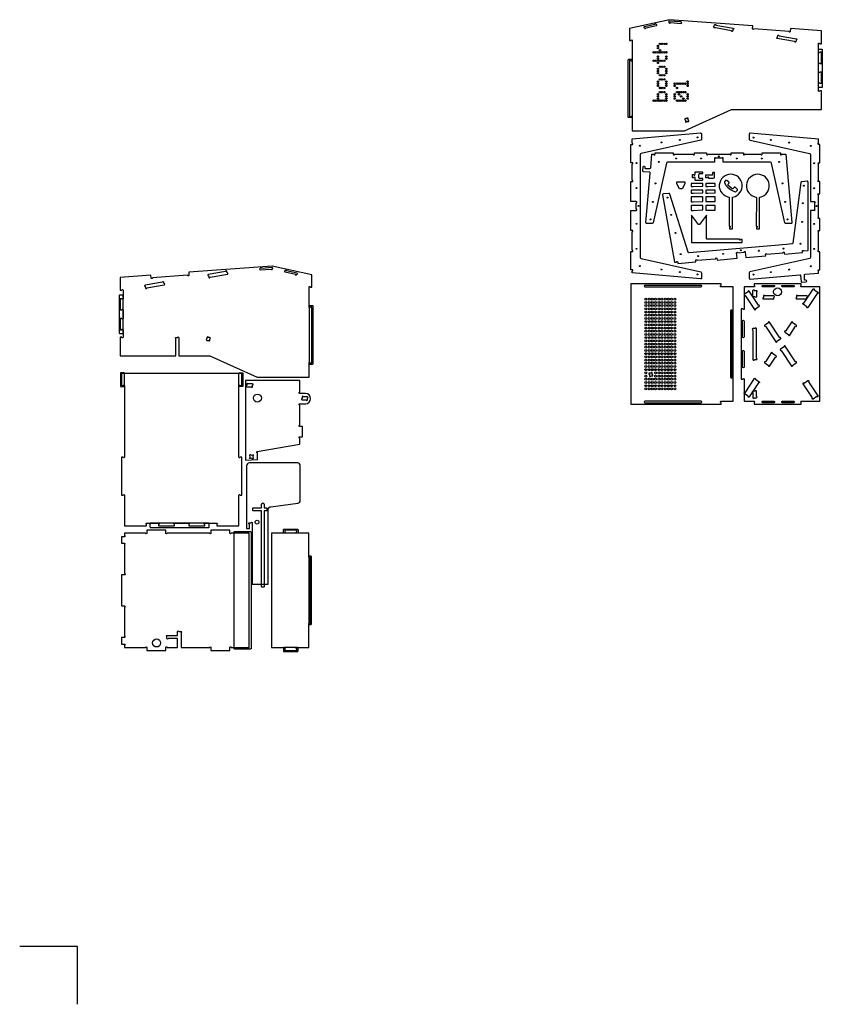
# Model space of a CAD drawing. Extents: x -300 to 3875, y -300 to 4822.
import ezdxf

# ---------------------------------------------------------------- set-up
doc = ezdxf.new("R2010")
doc.units = 0
for name, color, linetype in [('00-NOPRINT_TEXT', 7, 'CONTINUOUS'), ('TOP-CUT-INSIDE_18MM', 1, 'CONTINUOUS'), ('TOP-CUT-OUTSIDE_18MM', 220, 'CONTINUOUS'), ('TOP-HOLE-6MM-DIAM_14MM', 220, 'CONTINUOUS'), ('TOP-POCKET-INSIDE_09MM', 60, 'CONTINUOUS')]:
    doc.layers.add(name, color=color, linetype=linetype)

# ---------------------------------------------------------------- blocks, each defined once
blk = doc.blocks.new('ZER_WKB_PUB_STD_H-1625_W-780_C-SC_A-SA_M-AP_cad-2_18.00-0.00')
at = {"layer": 'TOP-CUT-INSIDE_18MM'}
for points in [[(300.3, 3501.4, 1.028055), (301.8, 3494.9), (301.9, 3494.1, 1), (308.5, 3495.5), (363, 3507.6, 1), (361.5, 3514.1), (361.3, 3514.9, 1), (354.8, 3513.5)], [(429.7, 3530.4, 1), (429.2, 3523.8), (429.1, 3523, 1), (435.8, 3522.5), (491.4, 3518.3, 1), (491.9, 3525), (492, 3525.8, 1), (485.3, 3526.3)], [(761.2, 3487.8), (759.8, 3479.6, -1), (753.3, 3480.7), (670.3, 3494.9), (662.9, 3496.1, -1), (664, 3502.7), (665.4, 3510.9, -1), (672, 3509.8), (762.4, 3494.4, -1)], [(1089.8, 3431.8), (1088.4, 3423.5, -1), (1081.8, 3424.7), (991.5, 3440.1, -1), (992.6, 3446.6), (994, 3454.9, -1), (1000.6, 3453.7), (1090.9, 3438.3, -1)], [(528.4, 3014.7), (528.4, 3023, 1), (521.7, 3023), (513.4, 3023, 1), (513.4, 3016.4), (513.4, 3008, 1), (520, 3008), (528.4, 3008, 1)], [(735.8, 2675.2, -0.414214), (735.2, 2680.4), (740.4, 2686.7, 0.414214), (739.9, 2692), (728.3, 2701.5, 0.414214), (723, 2700.9), (717.1, 2693.7, 0.311979), (716.8, 2689.5), (723.7, 2677.6, 0.090535), (733.4, 2666.2), (747.8, 2654.4, 0.090535), (760.9, 2647.2), (773.9, 2642.8, 0.311979), (778, 2644), (783.9, 2651.2, 0.414214), (783.4, 2656.4), (771.8, 2665.9, 0.414214), (766.5, 2665.4), (761.4, 2659.1, -0.414214), (756.1, 2658.5)], [(594.9, 2155.5), (303.3, 2155.5, 1), (303.3, 2148), (594.9, 2148, 1)], [(915.3, 2155.5), (973.6, 2155.5, -1), (973.6, 2148), (915.3, 2148, -1)], [(1018.6, 2155.5), (1076.9, 2155.5, -1), (1076.9, 2148), (1018.6, 2148, -1)], [(865.1, 2103), (865.1, 2129.6, -1), (871.8, 2129.6), (882.9, 2129.6, -1), (882.9, 2123), (882.9, 2096.3, -1), (876.2, 2096.3), (865.1, 2096.3, -1)], [(919.4, 2092.1, 1), (919.4, 2085.5), (966.9, 2085.5, 1), (973.6, 2085.5), (973.6, 2093.8, 1), (973.6, 2100.5), (926.1, 2100.5, 1), (919.4, 2100.5)], [(1145.5, 2093.8, 1), (1145.5, 2100.5), (1098, 2100.5, 1), (1091.3, 2100.5), (1091.3, 2092.1, 1), (1091.3, 2085.5), (1138.8, 2085.5, 1), (1145.5, 2085.5)], [(810.8, 1887.7), (810.8, 1969.9, -1), (819.5, 1969.9), (819.5, 1887.7, -1)], [(875.4, 1931.3), (865.1, 1931.3, 1), (865.1, 1923.8), (865.1, 1769.7, 1), (872.6, 1769.7), (882.9, 1769.7, 1), (882.9, 1777.2), (882.9, 1931.3, 1)], [(810.8, 1730.9), (810.8, 1813.1, -1), (819.5, 1813.1), (819.5, 1730.9, -1)], [(333.3, 1684.7), (341.6, 1684.7, 1), (341.6, 1691.4), (341.6, 1699.7, 1), (334.9, 1699.7), (326.6, 1699.7, 1), (326.6, 1693.1), (326.6, 1684.7, 1)], [(865.1, 1598), (865.1, 1571.3, 1), (871.8, 1571.3), (882.9, 1571.3, 1), (882.9, 1578), (882.9, 1604.7, 1), (876.2, 1604.7), (865.1, 1604.7, 1)], [(594.9, 1553), (303.3, 1553, 1), (303.3, 1545.5), (594.9, 1545.5, 1)], [(915.3, 1553), (973.6, 1553, -1), (973.6, 1545.5), (915.3, 1545.5, -1)], [(1018.6, 1553), (1076.9, 1553, -1), (1076.9, 1545.5), (1018.6, 1545.5, -1)]]:
    blk.add_lwpolyline(points, format="xyb", close=True, dxfattribs=at)
for centre, radius in [((370.6, 3401.1), 3.75), ((370.6, 3390.1), 3.75), ((381.6, 3412.1), 3.75), ((381.6, 3379.1), 3.75), ((392.6, 3412.1), 3.75), ((403.6, 3412.1), 3.75), ((414.6, 3412.1), 3.75), ((348.6, 3368.1), 3.75), ((359.6, 3368.1), 3.75), ((370.6, 3368.1), 3.75), ((370.6, 3346.1), 3.75), ((370.6, 3335.1), 3.75), ((381.6, 3368.1), 3.75), ((392.6, 3368.1), 3.75), ((403.6, 3368.1), 3.75), ((414.6, 3368.1), 3.75), ((414.6, 3346.1), 3.75), ((414.6, 3335.1), 3.75), ((348.6, 3324.1), 3.75), ((359.6, 3324.1), 3.75), ((370.6, 3324.1), 3.75), ((370.6, 3313.1), 3.75), ((370.6, 3281.8), 3.75), ((381.6, 3324.1), 3.75), ((381.6, 3292.8), 3.75), ((392.6, 3324.1), 3.75), ((392.6, 3292.8), 3.75), ((403.6, 3324.1), 3.75), ((403.6, 3292.8), 3.75), ((414.6, 3281.8), 3.75), ((370.6, 3270.8), 3.75), ((370.6, 3259.8), 3.75), ((381.6, 3248.8), 3.75), ((381.6, 3226.8), 3.75), ((392.6, 3248.8), 3.75), ((392.6, 3226.8), 3.75), ((403.6, 3248.8), 3.75), ((403.6, 3226.8), 3.75), ((414.6, 3270.8), 3.75), ((414.6, 3259.8), 3.75), ((370.6, 3215.8), 3.75), ((370.6, 3204.8), 3.75), ((370.6, 3193.8), 3.75), ((381.6, 3182.8), 3.75), ((392.6, 3182.8), 3.75), ((403.6, 3182.8), 3.75), ((414.6, 3215.8), 3.75), ((414.6, 3204.8), 3.75), ((414.6, 3193.8), 3.75), ((458.6, 3204.8), 3.75), ((458.6, 3193.8), 3.75), ((469.6, 3204.8), 3.75), ((469.6, 3182.8), 3.75), ((480.6, 3204.8), 3.75), ((491.6, 3204.8), 3.75), ((502.6, 3204.8), 3.75), ((513.6, 3204.8), 3.75), ((524.6, 3215.8), 3.75), ((524.6, 3204.8), 3.75), ((524.6, 3193.8), 3.75), ((370.6, 3149.8), 3.75), ((370.6, 3138.8), 3.75), ((370.6, 3127.8), 3.75), ((381.6, 3160.8), 3.75), ((392.6, 3160.8), 3.75), ((403.6, 3160.8), 3.75), ((414.6, 3149.8), 3.75), ((414.6, 3138.8), 3.75), ((414.6, 3127.8), 3.75), ((458.6, 3149.8), 3.75), ((458.6, 3138.8), 3.75), ((458.6, 3127.8), 3.75), ((469.6, 3160.8), 3.75), ((480.6, 3160.8), 3.75), ((480.6, 3149.8), 3.75), ((491.6, 3160.8), 3.75), ((491.6, 3138.8), 3.75), ((502.6, 3160.8), 3.75), ((502.6, 3127.8), 3.75), ((513.6, 3160.8), 3.75), ((524.6, 3149.8), 3.75), ((524.6, 3138.8), 3.75), ((524.6, 3127.8), 3.75), ((348.6, 3116.8), 3.75), ((359.6, 3116.8), 3.75), ((370.6, 3116.8), 3.75), ((381.6, 3116.8), 3.75), ((392.6, 3116.8), 3.75), ((403.6, 3116.8), 3.75), ((414.6, 3116.8), 3.75), ((469.6, 3116.8), 3.75), ((480.6, 3116.8), 3.75), ((491.6, 3116.8), 3.75), ((502.6, 3116.8), 3.75), ((513.6, 3116.8), 3.75), ((993.4, 2122.1), 20.8)]:
    blk.add_circle(centre, radius, dxfattribs=at)
at = {"layer": 'TOP-CUT-OUTSIDE_18MM'}
for p, q in [((548.4, 2732), (556.8, 2732.4)), ((548.4, 2732), (548.4, 2717)), ((548.4, 2717), (556.8, 2716.6)), ((602.9, 2745.3), (563.4, 2745.3)), ((563.4, 2745.3), (563.4, 2732.6)), ((563.4, 2716.4), (563.4, 2703.7)), ((584.3, 2715.7), (584.3, 2733.2)), ((588, 2737), (602.9, 2737)), ((604.6, 2738.7), (604.6, 2743.7)), ((563.4, 2703.7), (603.4, 2703.7)), ((603.4, 2712), (588, 2712)), ((605.1, 2705.3), (605.1, 2710.3))]:
    blk.add_line(p, q, dxfattribs=at)
for points in [[(754.1, 3070.5), (1220.8, 3070.5), (1220.8, 3167.9), (1212.5, 3167.9, -1), (1205.8, 3167.9), (1205.8, 3206.9, -1), (1212.5, 3206.9), (1220.8, 3206.9), (1220.8, 3265.2), (1212.5, 3265.2, -1), (1205.8, 3265.2), (1205.8, 3310.2, -1), (1212.5, 3310.2), (1220.8, 3310.2), (1220.8, 3368.6), (1212.5, 3368.6, -1), (1205.8, 3368.6), (1205.8, 3412.9, -1), (1212.5, 3412.9), (1220.8, 3412.9), (1220.8, 3479.4), (1060.4, 3491.3), (1059.3, 3476.3, -1), (1052.7, 3476.8), (869.8, 3490.3, -1), (863.2, 3490.8), (864.3, 3505.8), (430.2, 3537.9), (222.5, 3491.8), (222.5, 3429.3), (230.8, 3429.3, -1), (237.5, 3429.3), (237.5, 3325.2, -1), (230.8, 3325.2), (222.5, 3325.2), (222.5, 3033.5), (230.8, 3033.5, -1), (237.5, 3033.5), (237.5, 2960.2), (508.4, 2960.2)], [(237.5, 2230.1, 1), (237.5, 2236.8), (230, 2236.8), (230, 2331.5), (237.5, 2331.5, 1), (237.5, 2338.2), (237.5, 2435.1, 1), (237.5, 2441.8), (230, 2441.8), (230, 2546), (258.3, 2546, 1), (258.3, 2552.6), (258.3, 2585, 1), (258.3, 2591.7), (230, 2591.7), (230, 2695.9), (237.5, 2695.9, 1), (237.5, 2702.5), (237.5, 2787, 1), (237.5, 2793.7), (230, 2793.7), (230, 2888.4), (237.5, 2888.4, 1), (237.5, 2895.1), (237.5, 2917.6), (592, 2948.6, -0.440033), (597.5, 2943.6), (597.5, 2915.9, -0.334821), (593.9, 2911.1), (282.8, 2841.5, 0.334821), (279.2, 2836.7), (279.2, 2301, 0.367602), (283.4, 2296.1), (593.3, 2226.7, -0.367602), (597.5, 2221.8), (597.5, 2194, -0.440033), (592, 2189.1), (237.5, 2220.1)], [(1185, 2552.1, -1), (1185, 2545.4), (1164.1, 2545.4), (1164.1, 2300.5, -0.334821), (1160.5, 2295.6), (849.4, 2226.1, 0.334821), (845.8, 2221.3), (845.8, 2193.5, 0.440033), (851.2, 2188.5), (1108.2, 2211, -0.414214), (1112.7, 2207.2), (1115.5, 2175.8, 0.414214), (1120, 2172), (1141.1, 2173.8, 0.957255), (1140.7, 2182.2), (1136.6, 2182.2, -0.414214), (1132.5, 2186.3), (1132.5, 2209.3, -0.388857), (1136.3, 2213.5), (1205.8, 2219.6), (1205.8, 2229.6, -1), (1205.8, 2236.2), (1213.3, 2236.2), (1213.3, 2331), (1205.8, 2331, -1), (1205.8, 2337.6), (1205.8, 2434.6, -1), (1205.8, 2441.3), (1213.3, 2441.3), (1213.3, 2503.8), (1205.8, 2503.8, -1), (1205.8, 2510.4), (1205.8, 2626.2, -1), (1205.8, 2632.8), (1213.3, 2632.8), (1213.3, 2695.3), (1205.8, 2695.3, -1), (1205.8, 2702), (1205.8, 2786.4, -1), (1205.8, 2793.1), (1213.3, 2793.1), (1213.3, 2887.9), (1205.8, 2887.9, -1), (1205.8, 2894.5), (1205.8, 2917), (851.2, 2948.1, 0.440033), (845.8, 2943.1), (845.8, 2915.3, 0.367602), (850, 2910.4), (1159.9, 2841.1, -0.367602), (1164.1, 2836.1), (1164.1, 2591.2), (1185, 2591.2, -1), (1185, 2584.5)], [(710.8, 2816.7, 1), (704.2, 2816.7), (671.8, 2816.7, 1), (665.1, 2816.7), (665.1, 2795.9), (420.1, 2795.9, 0.334821), (415.3, 2792.2), (345.7, 2481.2, -0.334821), (340.9, 2477.5), (313.2, 2477.5, -0.440033), (308.2, 2483), (330.7, 2740, 0.414214), (326.9, 2744.5), (295.5, 2747.2, -0.414214), (291.7, 2751.8), (293.5, 2772.9, -0.957255), (301.8, 2772.5), (301.8, 2768.4, 0.414214), (306, 2764.2), (329, 2764.2, 0.388857), (333.2, 2768), (339.2, 2837.5), (349.2, 2837.5, 1), (355.9, 2837.5), (355.9, 2845), (450.7, 2845), (450.7, 2837.5, 1), (457.3, 2837.5), (554.3, 2837.5, 1), (560.9, 2837.5), (560.9, 2845), (623.4, 2845), (623.4, 2837.5, 1), (630.1, 2837.5), (745.8, 2837.5, 1), (752.5, 2837.5), (752.5, 2845), (815, 2845), (815, 2837.5, 1), (821.7, 2837.5), (906.1, 2837.5, 1), (912.8, 2837.5), (912.8, 2845), (1007.5, 2845), (1007.5, 2837.5, 1), (1014.2, 2837.5), (1036.7, 2837.5), (1067.7, 2483, -0.440033), (1062.8, 2477.5), (1035, 2477.5, -0.367602), (1030.1, 2481.7), (960.7, 2791.7, 0.367602), (955.8, 2795.9), (710.8, 2795.9)], [(655.5, 2710.9), (635.5, 2710.9), (635.5, 2715.3, 0.972608), (628, 2715.5), (620.5, 2715.9), (620.5, 2731.1), (652.6, 2731.1, 0.414214), (656.3, 2734.8), (656.3, 2742.5, -0.414214), (658, 2744.2), (662.2, 2744.2, -0.414214), (663.8, 2742.5), (663.8, 2719.2, -0.414214)], [(743.3, 2464.2, -1), (743.3, 2457.5), (743.3, 2449.2), (758.3, 2449.2), (758.3, 2612.4, -0.360453), (760.7, 2615.3, 11.131933), (739.4, 2615.1, -0.3667), (741.8, 2612.2), (740.8, 2464.2)], [(884.3, 2464.2, -1), (884.3, 2457.5), (884.3, 2449.2), (899.3, 2449.2), (899.3, 2612.4, -0.360453), (901.7, 2615.3, 11.131933), (880.4, 2615.1, -0.3667), (882.8, 2612.2), (881.8, 2464.2)], [(466.8, 2276.6, -1), (473.4, 2277.2), (474.1, 2269.7), (568.5, 2278), (567.8, 2285.5, -1), (574.5, 2286), (671, 2294.5, -1), (677.7, 2295.1), (678.3, 2287.6), (782.1, 2296.7), (779.6, 2324.9, -1), (786.3, 2325.5), (818.6, 2328.3, -1), (825.2, 2328.9), (827.7, 2300.7), (931.4, 2309.8), (930.8, 2317.2, -1), (937.4, 2317.8), (1021.6, 2325.2, -1), (1028.2, 2325.8), (1028.8, 2318.3), (1123.2, 2326.6), (1122.6, 2334, -1), (1129.2, 2334.6), (1151.6, 2336.6), (1151.6, 2692.5, 0.440033), (1146.2, 2697.5), (1118.5, 2695.1, 0.334821), (1114.1, 2691), (1071.9, 2375.1, -0.334821), (1067.4, 2371), (1040.2, 2368.7), (594.1, 2329.6), (533.8, 2324.3, -0.367602), (528.5, 2328.1), (432.4, 2630.8, 0.367602), (427.1, 2634.5), (399.5, 2632.1, 0.440033), (395, 2626.2), (456.8, 2275.7)], [(800.9, 2394.4, -1), (794.2, 2394.4), (794.2, 2396.9), (628, 2395.4, -0.419596), (623.7, 2399.6), (623.7, 2520.4), (586.8, 2472.7, -0.364968), (581.5, 2472.7), (544.6, 2520.4), (544.6, 2379.4), (809.2, 2379.4), (809.2, 2394.4)], [(761.6, 2148), (699.1, 2148, -1), (699.1, 2154.6), (699.1, 2163), (230, 2163), (230, 1538), (699.1, 1538), (699.1, 1546.3, -1), (699.1, 1553), (761.6, 1553)], [(819.4, 2033, -1), (812.8, 2033), (803.3, 2033), (803.3, 1668), (812.8, 1668, -1), (819.4, 1668), (819.4, 1553), (870.9, 1553, -1), (870.9, 1546.3), (870.9, 1538), (1115.9, 1538), (1115.9, 1546.3, -1), (1115.9, 1553), (1213.3, 1553), (1213.3, 2148), (1115.9, 2148, -1), (1115.9, 2154.6), (1115.9, 2163), (870.9, 2163), (870.9, 2154.6, -1), (870.9, 2148), (819.4, 2148)]]:
    blk.add_lwpolyline(points, format="xyb", close=True, dxfattribs=at)
for points in [[(469.3, 2683.3), (469.3, 2695), (511, 2695), (511, 2683.3), (497.6, 2657.5), (482.7, 2657.5)], [(605.1, 2685.9), (543.9, 2685.9), (543.9, 2669.8), (553.9, 2669.8), (605.1, 2672.1)], [(669.2, 2685.9), (620.5, 2685.9), (620.5, 2669.8), (630.5, 2669.8), (669.2, 2671.3)], [(605.1, 2651.6), (543.9, 2651.6), (543.9, 2635.5), (553.9, 2635.5), (605.1, 2637.8)], [(605.1, 2616.2), (543.9, 2616.2), (543.9, 2589.8), (553.9, 2589.8), (605.1, 2592.3)], [(669.2, 2651.6), (620.5, 2651.6), (620.5, 2635.5), (630.5, 2635.5), (669.2, 2637)], [(669.2, 2616.9), (620.5, 2616.9), (620.5, 2591.3), (630.5, 2591.3), (669.2, 2592.2)], [(605.1, 2571.9), (543.9, 2571.9), (543.9, 2545.5), (553.9, 2545.5), (605.1, 2548)], [(669.2, 2571.9), (620.5, 2571.9), (620.5, 2546.3), (630.5, 2546.3), (669.2, 2547.2)]]:
    blk.add_lwpolyline(points, close=True, dxfattribs=at)
for centre, radius, start, end in [((560.1, 2732.5), 3.33, 180.8504, 2.0152), ((560.1, 2716.5), 3.33, 358.4089, 178.7254), ((588, 2733.2), 3.75, 90, 180), ((588, 2715.7), 3.75, 180, 270), ((602.9, 2743.7), 1.67, 0, 90), ((602.9, 2738.7), 1.67, 270, 0), ((603.4, 2710.3), 1.67, 0, 90), ((603.4, 2705.3), 1.67, 270, 0)]:
    blk.add_arc(centre, radius, start, end, dxfattribs=at)
at = {"layer": 'TOP-HOLE-6MM-DIAM_14MM'}
for centre in [(575.8, 2925.2), (867.5, 2924.6), (276.8, 2881.8), (389.2, 2899.3), (485, 2912.7), (958.3, 2912.1), (1054.1, 2898.8), (1166.5, 2881.3), (465, 2815.7), (595, 2815.7), (688, 2826.7), (781, 2815.7), (911, 2815.7), (259.3, 2791.8), (375, 2798.2), (1001, 2798.2), (1184, 2791.3), (259.3, 2661.8), (357.5, 2685.9), (1018.5, 2685.9), (1129.7, 2674.3), (1184, 2661.3), (419.8, 2612.1), (270, 2568.8), (344.2, 2590), (1031.8, 2590), (1125.2, 2582.7), (1195, 2568.3), (440.1, 2522.7), (259.3, 2475.8), (331.7, 2499.2), (1044.3, 2499.2), (1120.2, 2486.1), (1184, 2475.3), (461.8, 2428.4), (1112.6, 2372.6), (259.3, 2345.9), (489, 2318), (580.2, 2308.4), (709.7, 2319.8), (801.4, 2338.5), (895, 2336), (1024.5, 2347.3), (1184, 2345.3), (276.8, 2255.9), (1166.5, 2255.3), (389.2, 2238.4), (485, 2225), (575.8, 2212.5), (867.5, 2212), (958.3, 2224.5), (1054.1, 2237.8)]:
    blk.add_circle(centre, 2.5, dxfattribs=at)
at = {"layer": 'TOP-POCKET-INSIDE_09MM'}
for points in [[(1209.1, 3185, -0.414214), (1205.8, 3188.3), (1205.8, 3381.4, -0.414214), (1209.1, 3384.8), (1222.4, 3384.8, -0.414214), (1225.7, 3381.4), (1225.7, 3188.3, -0.414214), (1222.4, 3185)], [(234.2, 3331.8, -0.414214), (237.5, 3328.5), (237.5, 3031.8, -0.414214), (234.2, 3028.5), (219.6, 3028.5, -0.414214), (216.3, 3031.8), (216.3, 3328.5, -0.414214), (219.6, 3331.8)], [(893.9, 2052.3), (845.6, 2125.9, 1), (840, 2122.3), (820.5, 2109.5, 1), (824.1, 2103.9), (872.4, 2030.2, 1), (878, 2033.9), (897.5, 2046.7, 1)], [(1129.6, 2062.7), (1177.9, 2136.4, -1), (1183.5, 2132.7), (1203, 2119.9, -1), (1199.3, 2114.3), (1151, 2040.7, -1), (1145.4, 2044.3), (1125.9, 2057.1, -1)], [(757.2, 2023, 1), (748.2, 2023), (748.2, 1678, 1), (757.2, 1678)], [(1008.3, 1877.8, 1), (1004.6, 1883.4), (951.2, 1964.9, 1), (945.6, 1961.3), (926.1, 1948.5, 1), (929.7, 1942.9), (983.2, 1861.4, 1), (988.8, 1865)], [(1090.5, 1948.5), (1071, 1961.3, 1), (1065.4, 1964.9), (1034.8, 1918.2, 1), (1031.2, 1912.7), (1050.7, 1899.9, 1), (1056.2, 1896.2), (1086.9, 1942.9, 1)], [(985.4, 1788.3), (965.9, 1801.1, 1), (960.4, 1804.8), (929.7, 1758.1, 1), (926.1, 1752.5), (945.6, 1739.7, 1), (951.2, 1736), (981.8, 1782.7, 1)], [(1090.5, 1752.5, 1), (1086.9, 1758.1), (1033.4, 1839.6, 1), (1027.8, 1835.9), (1008.3, 1823.1, 1), (1012, 1817.6), (1065.4, 1736, 1), (1071, 1739.7)], [(824.1, 1597.1), (872.4, 1670.7, -1), (878, 1667.1), (897.5, 1654.3, -1), (893.9, 1648.7), (845.6, 1575.1, -1), (840, 1578.7), (820.5, 1591.5, -1)], [(1174.2, 1570.2), (1125.9, 1643.8, -1), (1131.5, 1647.5), (1151, 1660.3, -1), (1154.7, 1654.7), (1203, 1581.1, -1), (1197.4, 1577.4), (1177.9, 1564.6, -1)]]:
    blk.add_lwpolyline(points, format="xyb", close=True, dxfattribs=at)
for centre in [(308.3, 2083.8), (308.3, 2067.1), (308.3, 2050.5), (324.9, 2083.8), (324.9, 2067.1), (324.9, 2050.5), (341.6, 2083.8), (341.6, 2067.1), (341.6, 2050.5), (358.3, 2083.8), (358.3, 2067.1), (358.3, 2050.5), (374.9, 2083.8), (374.9, 2067.1), (374.9, 2050.5), (391.6, 2083.8), (391.6, 2067.1), (391.6, 2050.5), (408.3, 2083.8), (408.3, 2067.1), (408.3, 2050.5), (424.9, 2083.8), (424.9, 2067.1), (424.9, 2050.5), (441.6, 2083.8), (441.6, 2067.1), (441.6, 2050.5), (458.3, 2083.8), (458.3, 2067.1), (458.3, 2050.5), (308.3, 2033.8), (308.3, 2017.1), (308.3, 2000.5), (324.9, 2033.8), (324.9, 2017.1), (324.9, 2000.5), (341.6, 2033.8), (341.6, 2017.1), (341.6, 2000.5), (358.3, 2033.8), (358.3, 2017.1), (358.3, 2000.5), (374.9, 2033.8), (374.9, 2017.1), (374.9, 2000.5), (391.6, 2033.8), (391.6, 2017.1), (391.6, 2000.5), (408.3, 2033.8), (408.3, 2017.1), (408.3, 2000.5), (424.9, 2033.8), (424.9, 2017.1), (424.9, 2000.5), (441.6, 2033.8), (441.6, 2017.1), (441.6, 2000.5), (458.3, 2033.8), (458.3, 2017.1), (458.3, 2000.5), (308.3, 1983.8), (308.3, 1967.1), (308.3, 1950.5), (324.9, 1983.8), (324.9, 1967.1), (324.9, 1950.5), (341.6, 1983.8), (341.6, 1967.1), (341.6, 1950.5), (358.3, 1983.8), (358.3, 1967.1), (358.3, 1950.5), (374.9, 1983.8), (374.9, 1967.1), (374.9, 1950.5), (391.6, 1983.8), (391.6, 1967.1), (391.6, 1950.5), (408.3, 1983.8), (408.3, 1967.1), (408.3, 1950.5), (424.9, 1983.8), (424.9, 1967.1), (424.9, 1950.5), (441.6, 1983.8), (441.6, 1967.1), (441.6, 1950.5), (458.3, 1983.8), (458.3, 1967.1), (458.3, 1950.5), (308.3, 1933.8), (308.3, 1917.2), (308.3, 1900.5), (324.9, 1933.8), (324.9, 1917.2), (324.9, 1900.5), (341.6, 1933.8), (341.6, 1917.2), (341.6, 1900.5), (358.3, 1933.8), (358.3, 1917.2), (358.3, 1900.5), (374.9, 1933.8), (374.9, 1917.2), (374.9, 1900.5), (391.6, 1933.8), (391.6, 1917.2), (391.6, 1900.5), (408.3, 1933.8), (408.3, 1917.2), (408.3, 1900.5), (424.9, 1933.8), (424.9, 1917.2), (424.9, 1900.5), (441.6, 1933.8), (441.6, 1917.2), (441.6, 1900.5), (458.3, 1933.8), (458.3, 1917.2), (458.3, 1900.5), (308.3, 1883.8), (308.3, 1867.2), (308.3, 1850.5), (324.9, 1883.8), (324.9, 1867.2), (324.9, 1850.5), (341.6, 1883.8), (341.6, 1867.2), (341.6, 1850.5), (358.3, 1883.8), (358.3, 1867.2), (358.3, 1850.5), (374.9, 1883.8), (374.9, 1867.2), (374.9, 1850.5), (391.6, 1883.8), (391.6, 1867.2), (391.6, 1850.5), (408.3, 1883.8), (408.3, 1867.2), (408.3, 1850.5), (424.9, 1883.8), (424.9, 1867.2), (424.9, 1850.5), (441.6, 1883.8), (441.6, 1867.2), (441.6, 1850.5), (458.3, 1883.8), (458.3, 1867.2), (458.3, 1850.5), (308.3, 1833.8), (308.3, 1817.2), (308.3, 1800.5), (324.9, 1833.8), (324.9, 1817.2), (324.9, 1800.5), (341.6, 1833.8), (341.6, 1817.2), (341.6, 1800.5), (358.3, 1833.8), (358.3, 1817.2), (358.3, 1800.5), (374.9, 1833.8), (374.9, 1817.2), (374.9, 1800.5), (391.6, 1833.8), (391.6, 1817.2), (391.6, 1800.5), (408.3, 1833.8), (408.3, 1817.2), (408.3, 1800.5), (424.9, 1833.8), (424.9, 1817.2), (424.9, 1800.5), (441.6, 1833.8), (441.6, 1817.2), (441.6, 1800.5), (458.3, 1833.8), (458.3, 1817.2), (458.3, 1800.5), (308.3, 1783.8), (308.3, 1767.2), (308.3, 1750.5), (324.9, 1783.8), (324.9, 1767.2), (324.9, 1750.5), (341.6, 1783.8), (341.6, 1767.2), (341.6, 1750.5), (358.3, 1783.8), (358.3, 1767.2), (358.3, 1750.5), (374.9, 1783.8), (374.9, 1767.2), (374.9, 1750.5), (391.6, 1783.8), (391.6, 1767.2), (391.6, 1750.5), (408.3, 1783.8), (408.3, 1767.2), (408.3, 1750.5), (424.9, 1783.8), (424.9, 1767.2), (424.9, 1750.5), (441.6, 1783.8), (441.6, 1767.2), (441.6, 1750.5), (458.3, 1783.8), (458.3, 1767.2), (458.3, 1750.5), (308.3, 1733.8), (308.3, 1717.2), (308.3, 1700.5), (324.9, 1733.8), (324.9, 1717.2), (341.6, 1733.8), (341.6, 1717.2), (358.3, 1733.8), (358.3, 1717.2), (358.3, 1700.5), (374.9, 1733.8), (374.9, 1717.2), (374.9, 1700.5), (391.6, 1733.8), (391.6, 1717.2), (391.6, 1700.5), (408.3, 1733.8), (408.3, 1717.2), (408.3, 1700.5), (424.9, 1733.8), (424.9, 1717.2), (424.9, 1700.5), (441.6, 1733.8), (441.6, 1717.2), (441.6, 1700.5), (458.3, 1733.8), (458.3, 1717.2), (458.3, 1700.5), (308.3, 1683.8), (308.3, 1667.2), (308.3, 1650.5), (324.9, 1667.2), (324.9, 1650.5), (341.6, 1667.2), (341.6, 1650.5), (358.3, 1683.8), (358.3, 1667.2), (358.3, 1650.5), (374.9, 1683.8), (374.9, 1667.2), (374.9, 1650.5), (391.6, 1683.8), (391.6, 1667.2), (391.6, 1650.5), (408.3, 1683.8), (408.3, 1667.2), (408.3, 1650.5), (424.9, 1683.8), (424.9, 1667.2), (424.9, 1650.5), (441.6, 1683.8), (441.6, 1667.2), (441.6, 1650.5), (458.3, 1683.8), (458.3, 1667.2), (458.3, 1650.5), (308.3, 1633.8), (308.3, 1617.2), (324.9, 1633.8), (324.9, 1617.2), (341.6, 1633.8), (341.6, 1617.2), (358.3, 1633.8), (358.3, 1617.2), (374.9, 1633.8), (374.9, 1617.2), (391.6, 1633.8), (391.6, 1617.2), (408.3, 1633.8), (408.3, 1617.2), (424.9, 1633.8), (424.9, 1617.2), (441.6, 1633.8), (441.6, 1617.2), (458.3, 1633.8), (458.3, 1617.2)]:
    blk.add_circle(centre, 5, dxfattribs=at)

msp = doc.modelspace()

# ---------------------------------------------------------------- linework, layer by layer
at = {"layer": '00-NOPRINT_TEXT', "flags": 128}
msp.add_lwpolyline([(0, -300), (0, 0), (-300, 0)], dxfattribs=at)
at = {"layer": 'TOP-CUT-INSIDE_18MM'}
for points in [[(780.2, 3498.4, 1), (779.1, 3505), (777.7, 3513.2, 1), (771.1, 3512.1), (680.8, 3496.7, 1), (681.9, 3490.1), (683.3, 3481.9, 1), (689.9, 3483), (772.8, 3497.2)], [(1013.4, 3532.7), (957.7, 3528.6, 1), (951, 3528.1), (951.1, 3527.3, 1), (951.6, 3520.6), (1007.3, 3524.8, 1), (1013.9, 3525.3), (1013.8, 3526.1, 1)], [(1142.6, 3503.7), (1088.2, 3515.8, 1), (1081.7, 3517.2), (1081.5, 3516.4, 1), (1080, 3509.9), (1134.5, 3497.8, 1), (1141, 3496.4), (1141.2, 3497.2, 1)], [(450.6, 3449), (449.2, 3457.2, 1), (442.7, 3456.1), (352.3, 3440.6, 1), (353.4, 3434.1), (354.8, 3425.9, 1), (361.4, 3427), (451.7, 3442.4, 1)], [(689, 3168.8), (680.7, 3168.8, 1), (674, 3168.8), (674, 3160.5, 1), (674, 3153.8), (682.4, 3153.8, 1), (689, 3153.8), (689, 3162.1, 1)], [(881.4, 2919.4, 1), (881.4, 2912.7), (904.7, 2912.7, 1), (911.4, 2912.7), (911.4, 2921.1, 1), (911.4, 2927.7), (888.1, 2927.7, 1), (881.4, 2927.7)], [(1168.8, 2860), (1168.8, 2851.7, 1), (1168.8, 2845), (1189.6, 2845, 1), (1196.3, 2845), (1196.3, 2853.3, 1), (1196.3, 2860), (1175.5, 2860, 1)], [(908.1, 2540.4), (899.8, 2539, -1), (898.7, 2545.6), (896.9, 2556.3, -1), (903.5, 2557.4), (911.7, 2558.8, -1), (912.8, 2552.2), (914.6, 2541.5, -1)]]:
    msp.add_lwpolyline(points, format="xyb", close=True, dxfattribs=at)
for centre, radius in [((936.4, 2853.7), 20.8), ((934.5, 2208.5), 10), ((412.2, 1579.7), 20.8)]:
    msp.add_circle(centre, radius, dxfattribs=at)
at = {"layer": 'TOP-CUT-OUTSIDE_18MM'}
for points in [[(1205.4, 3036, -1), (1212.1, 3036), (1220.4, 3036), (1220.4, 3327.5), (1212.1, 3327.5, -1), (1205.4, 3327.5), (1205.4, 3431.6, -1), (1212.1, 3431.6), (1220.4, 3431.6), (1220.4, 3494.1), (1012.8, 3540.2), (578.9, 3508.1), (580, 3493.1, -1), (573.3, 3492.6), (390.6, 3479.1, -1), (383.9, 3478.6), (382.8, 3493.6), (222.5, 3481.7), (222.5, 3415.3), (230.8, 3415.3, -1), (237.5, 3415.3), (237.5, 3370.9, -1), (230.8, 3370.9), (222.5, 3370.9), (222.5, 3312.6), (230.8, 3312.6, -1), (237.5, 3312.6), (237.5, 3267.6, -1), (230.8, 3267.6), (222.5, 3267.6), (222.5, 3209.3), (230.8, 3209.3, -1), (237.5, 3209.3), (237.5, 3170.4, -1), (230.8, 3170.4), (222.5, 3170.4), (222.5, 3073), (512.4, 3073), (512.4, 3162.1, -1), (512.4, 3168.8), (520.7, 3168.8, -1), (527.4, 3168.8), (527.4, 3073), (689, 3073), (934.6, 2962.7), (1205.4, 2962.7)], [(839.8, 2918.4, -1), (846.4, 2918.4), (854.7, 2918.4), (854.7, 2980.9), (230, 2980.9), (230, 2918.4), (238.3, 2918.4, -1), (245, 2918.4), (245, 2545.8, -1), (238.3, 2545.8), (230, 2545.8), (230, 2349.2), (238.3, 2349.2, -1), (245, 2349.2), (245, 2188.4), (359.9, 2188.4), (359.9, 2196.8, -1), (359.9, 2203.4), (422.4, 2203.4, -1), (422.4, 2196.8), (422.4, 2188.4), (505.7, 2188.4), (505.7, 2196.8, -1), (505.7, 2203.4), (579, 2203.4, -1), (579, 2196.8), (579, 2188.4), (662.3, 2188.4), (662.3, 2196.8, -1), (662.3, 2203.4), (724.8, 2203.4, -1), (724.8, 2196.8), (724.8, 2188.4), (839.8, 2188.4), (839.8, 2349.2, -1), (846.4, 2349.2), (854.7, 2349.2), (854.7, 2545.8), (846.4, 2545.8, -1), (839.8, 2545.8)], [(1156.3, 2878.3, -1), (1156.3, 2884.9), (1156.3, 2946.1), (873.9, 2946.1), (873.9, 2530.4), (936.4, 2535), (936.4, 2569, -0.843823), (935.3, 2575.5), (1156.3, 2613.2), (1156.3, 2645.6, -1), (1156.3, 2652.3), (1171.3, 2652.3), (1171.3, 2706.5), (1156.3, 2706.5, -1), (1156.3, 2713.1), (1156.3, 2817.5, -1), (1156.3, 2824.1), (1185.9, 2824.1, 1), (1185.9, 2878.3)], [(909.7, 2175.9), (909.7, 1885.7), (993, 1885.7), (993, 2274, -0.378241), (1006.2, 2288.8), (1146.5, 2306.4, 0.378242), (1159.6, 2321.3), (1159.6, 2501.3, 0.414214), (1144.6, 2516.3), (894.7, 2516.3, 0.414214), (879.8, 2501.3), (879.8, 2178.4, 0.414214), (882.3, 2175.9), (894.7, 2175.9), (894.7, 2198.4, -1), (894.7, 2205), (902.7, 2205, -1), (909.4, 2205)], [(361.7, 2150.8, -1), (355, 2150.8), (245.2, 2150.8), (245.2, 2139.1, -1), (245.2, 2132.4), (230, 2132.4), (230, 2099.1), (245.2, 2099.1, -1), (245.2, 2092.5), (245.2, 1940.8, -1.000003), (245.2, 1934.2), (230, 1934.2), (230, 1772.6), (245.2, 1772.6, -1), (245.2, 1765.9), (245.2, 1614.3, -1), (245.2, 1607.6), (230, 1607.6), (230, 1574.3), (245.2, 1574.3, -1), (245.2, 1567.7), (245.2, 1556), (355, 1556, -1), (361.7, 1556), (361.7, 1541), (460, 1541), (460, 1556, -1.000005), (466.7, 1556), (521.5, 1556), (521.5, 1603.5), (472.4, 1603.5, -1), (465.7, 1603.5), (465.7, 1611.8, -1), (465.7, 1618.5), (521.5, 1618.5), (521.5, 1639.3, -1), (528.2, 1639.3), (539.3, 1639.3, -1), (539.3, 1632.6), (539.3, 1556), (688.2, 1556, -0.999998), (694.9, 1556), (694.9, 1541), (793.2, 1541), (793.2, 1556, -1.000005), (799.9, 1556), (893.1, 1556), (893.1, 2150.8), (799.9, 2150.8, -1), (793.2, 2150.8), (793.2, 2165.8), (694.9, 2165.8), (694.9, 2150.8, -1), (688.2, 2150.8), (466.7, 2150.8, -1), (460, 2150.8), (460, 2165.8), (361.7, 2165.8)], [(1204.4, 2150.8), (1141, 2150.8, -1), (1141, 2157.4), (1141, 2165.8), (1078.5, 2165.8), (1078.5, 2157.4, -1.000003), (1078.5, 2150.8), (1010.6, 2150.8), (1010.6, 1556), (1078.5, 1556, -1), (1078.5, 1549.3), (1078.5, 1541), (1141, 1541), (1141, 1549.3, -1), (1141, 1556), (1204.4, 1556), (1204.4, 1681, -1), (1211, 1681), (1212.9, 1681), (1212.9, 2025.8), (1211, 2025.8, -1), (1204.4, 2025.8)]]:
    msp.add_lwpolyline(points, format="xyb", close=True, dxfattribs=at)
at = {"layer": 'TOP-POCKET-INSIDE_09MM'}
for points in [[(234.2, 3189.8, 0.414214), (237.5, 3193.2), (237.5, 3386.2, 0.414214), (234.2, 3389.5), (220.9, 3389.5, 0.414214), (217.6, 3386.2), (217.6, 3193.2, 0.414214), (220.9, 3189.8)], [(1208.8, 3334.2, 0.414214), (1205.4, 3330.8), (1205.4, 3034.3, 0.414214), (1208.8, 3030.9), (1223.3, 3030.9, 0.414214), (1226.7, 3034.3), (1226.7, 3330.8, 0.414214), (1223.3, 3334.2)], [(245, 2982.6, 0.414214), (241.7, 2985.9), (227, 2985.9, 0.414214), (223.7, 2982.6), (223.7, 2916.8, 0.414214), (227, 2913.4), (241.7, 2913.4, 0.414214), (245, 2916.8)], [(839.8, 2982.6, -0.414214), (843.1, 2985.9), (857.7, 2985.9, -0.414214), (861.1, 2982.6), (861.1, 2916.8, -0.414214), (857.7, 2913.4), (843.1, 2913.4, -0.414214), (839.8, 2916.8)], [(972.2, 1874, -0.414214), (968.9, 1870.7), (960.6, 1870.7, -0.414214), (957.2, 1874), (957.2, 2267.5), (915.6, 2267.5, -0.414214), (912.2, 2270.8), (912.2, 2279.2, -0.414214), (915.6, 2282.5), (957.2, 2282.5), (957.2, 2300.8, -1), (972.2, 2300.8), (972.2, 2282.5), (980.8, 2282.5, -1), (985.5, 2277.8), (985.5, 2272.2, -1), (980.8, 2267.5), (972.2, 2267.5)], [(685.3, 2200.1, 0.414214), (681.9, 2203.4), (380.9, 2203.4, 0.414214), (377.5, 2200.1), (377.5, 2183.3, 0.414214), (380.9, 2180), (681.9, 2180, 0.414214), (685.3, 2183.3)], [(814.9, 2155.8, -0.414214), (818.2, 2159.1), (900.1, 2159.1, -0.414214), (903.4, 2155.8), (903.4, 1551, -0.414214), (900.1, 1547.7), (818.2, 1547.7, -0.414214), (814.9, 1551)], [(1147.6, 2154.1, -0.414214), (1144.3, 2150.8), (1075.2, 2150.8, -0.414214), (1071.8, 2154.1), (1071.8, 2168.2, -0.414214), (1075.2, 2171.5), (1144.3, 2171.5, -0.414214), (1147.6, 2168.2)], [(1204.4, 1679.3, 0.414214), (1207.7, 1676), (1214.6, 1676, 0.414214), (1217.9, 1679.3), (1217.9, 2027.5, 0.414214), (1214.6, 2030.8), (1207.7, 2030.8, 0.414214), (1204.4, 2027.5)], [(1147.6, 1552.7, 0.414214), (1144.3, 1556), (1075.2, 1556, 0.414214), (1071.8, 1552.7), (1071.8, 1538.6, 0.414214), (1075.2, 1535.2), (1144.3, 1535.2, 0.414214), (1147.6, 1538.6)]]:
    msp.add_lwpolyline(points, format="xyb", close=True, dxfattribs=at)

# ---------------------------------------------------------------- block references
at = {"layer": '00-NOPRINT_TEXT'}
msp.add_blockref('ZER_WKB_PUB_STD_H-1625_W-780_C-SC_A-SA_M-AP_cad-2_18.00-0.00', (2649, 1284.4), dxfattribs=at)

doc.saveas('drawing.dxf')
